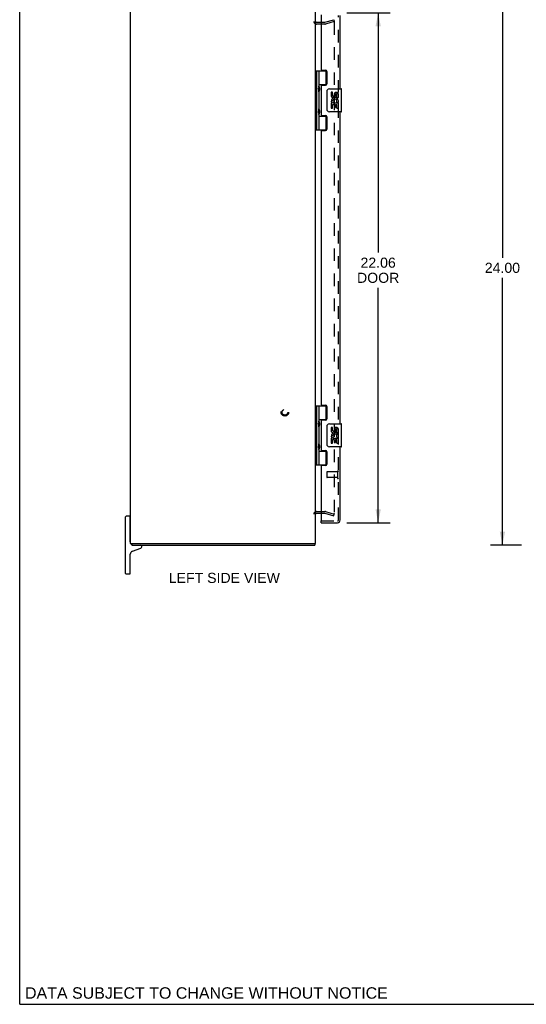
# Model space of a CAD drawing. Header units: inches. Extents: x 0 to 98.9, y 0 to 64.
# Tile 1 of 7: x 0 to 21.9, y 0 to 42.6. Entities that reach past the tile are written whole.
import ezdxf

# ---------------------------------------------------------------- set-up
doc = ezdxf.new("R2010")
doc.units = ezdxf.units.IN
doc.header["$LTSCALE"] = 5.44
doc.header["$MEASUREMENT"] = 0
doc.linetypes.add('HIDDEN', pattern=[0.2, 0.1, -0.1])
doc.layers.get('0').update_dxf_attribs({"linetype": 'CONTINUOUS'})
for name, color, linetype in [('DEFAULT_2', 8, 'HIDDEN'), ('DIMENSIONS', 7, 'CONTINUOUS'), ('DOOR_ASSEMBLY', 7, 'CONTINUOUS')]:
    doc.layers.add(name, color=color, linetype=linetype)
doc.styles.get("Standard").update_dxf_attribs({"font": 'arial.ttf'})
doc.dimstyles.new('DIMSTYLE_1', dxfattribs={"dimtxt": 0.436364, "dimasz": 0.581818, "dimexe": 0.09, "dimexo": 0.07, "dimgap": 0.0375, "dimtad": 0, "dimtih": 1, "dimtoh": 1, "dimzin": 4, "dimdsep": 46, "dimtxsty": 'Standard', "dimblk": '_FILLED', "dimblk1": '_FILLED', "dimblk2": '_FILLED', "dimcen": 0.09, "dimadec": 3, "dimazin": 1, "dimtfac": 1, "dimtdec": 3, "dimtofl": 0, "dimtmove": 0, "dimatfit": 3, "dimldrblk": '_FILLED', "dimfxl": 0, "dimtolj": 1, "dimtzin": 4, "dimarcsym": 0})

# ---------------------------------------------------------------- blocks, each defined once
blk = doc.blocks.new('_FILLED')
at = {"color": 0, "linetype": 'ByBlock'}
blk.add_solid([(0, 0), (-1, 0.2), (-1, -0.2)], dxfattribs=at)
blk = doc.blocks.new('*D5')
at = {"layer": 'DIMENSIONS', "color": 2, "linetype": 'Continuous'}
for p, q in [((14.155, 42.908), (16.032, 42.908)), ((15.508, 42.908), (15.508, 32.536)), ((15.508, 20.845), (15.508, 31.009)), ((14.155, 20.845), (16.032, 20.845))]:
    blk.add_line(p, q, dxfattribs=at)
at = {"layer": 'DIMENSIONS', "color": 2, "linetype": 'Continuous', "xscale": 0.5818181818, "yscale": 0.5818181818, "zscale": 0.5818181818}
for p, rotation in [((15.508, 42.908), 90), ((15.508, 20.845), 270)]:
    blk.add_blockref('_FILLED', p, dxfattribs=dict(at, rotation=rotation))
at = {"layer": 'DIMENSIONS', "color": 2, "linetype": 'Continuous', "insert": (15.508, 32.318), "char_height": 0.4364, "width": 1.82656, "attachment_point": 2, "line_spacing_factor": 0.9}
blk.add_mtext('22.06\\PDOOR', dxfattribs=at)
blk = doc.blocks.new('*D9')
at = {"layer": 'DIMENSIONS', "color": 2, "linetype": 'Continuous'}
for p, q in [((21.71, 43.877), (20.362, 43.877)), ((20.885, 43.877), (20.885, 32.313)), ((20.885, 19.877), (20.885, 31.44)), ((21.71, 19.877), (20.362, 19.877))]:
    blk.add_line(p, q, dxfattribs=at)
at = {"layer": 'DIMENSIONS', "color": 2, "linetype": 'Continuous', "xscale": 0.5818181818, "yscale": 0.5818181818, "zscale": 0.5818181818}
for p, rotation in [((20.885, 43.877), 90), ((20.885, 19.877), 270)]:
    blk.add_blockref('_FILLED', p, dxfattribs=dict(at, rotation=rotation))
at = {"layer": 'DIMENSIONS', "color": 2, "linetype": 'Continuous', "insert": (20.885, 32.095), "char_height": 0.4364, "width": 1.52484, "attachment_point": 2, "line_spacing_factor": 0.9}
blk.add_mtext('24.00', dxfattribs=at)

msp = doc.modelspace()

# ---------------------------------------------------------------- linework, layer by layer
at = {"color": 7, "linetype": 'Continuous'}
for p, q in [((0, 0), (0, 64)), ((4.582, 18.652), (4.582, 21.102)), ((4.757, 21.127), (4.607, 21.127)), ((4.782, 20.017), (4.782, 21.102)), ((4.782, 20.922), (4.797, 20.922)), ((4.782, 20.332), (4.797, 20.332)), ((4.799, 19.952), (4.901, 19.952)), ((4.85, 19.952), (4.85, 19.877)), ((4.874, 19.608), (5.242, 19.742)), ((5.282, 19.799), (5.282, 19.817)), ((12.684, 19.952), (12.796, 19.952)), ((12.774, 19.952), (12.774, 19.877)), ((4.782, 18.652), (4.782, 19.477)), ((4.607, 18.627), (4.757, 18.627)), ((0, 0), (98.909, 0))]:
    msp.add_line(p, q, dxfattribs=at)
at = {"color": 3, "linetype": 'Continuous'}
for p, q in [((4.797, 19.952), (4.797, 43.802)), ((12.797, 19.952), (12.797, 43.802)), ((13.04, 42.502), (12.839, 42.502)), ((12.839, 21.252), (13.04, 21.252)), ((4.797, 19.952), (4.799, 19.952)), ((4.85, 19.877), (12.774, 19.877)), ((4.906, 19.952), (12.684, 19.952))]:
    msp.add_line(p, q, dxfattribs=at)
for centre, start, end in [((12.839, 42.544), 180, 270), ((12.839, 21.21), 90, 180)]:
    msp.add_arc(centre, 0.042, start, end, dxfattribs=at)
at = {"color": 7, "linetype": 'Continuous'}
for centre, radius, start, end in [((4.607, 21.102), 0.025, 90, 180), ((4.757, 21.102), 0.025, 0, 90), ((4.922, 20.017), 0.14, 180, 206.6756), ((4.922, 19.477), 0.14, 110, 180), ((4.922, 20.017), 0.14, 207.9651, 239.0195), ((5.222, 19.817), 0.06, 0, 90), ((5.222, 19.799), 0.06, 290, 360), ((4.607, 18.652), 0.025, 180, 270), ((4.757, 18.652), 0.025, 270, 360)]:
    msp.add_arc(centre, radius, start, end, dxfattribs=at)
at = {"layer": 'DEFAULT_2', "color": 8, "linetype": 'HIDDEN'}
for p, q in [((13.197, 42.427), (12.839, 42.427)), ((13.197, 42.502), (13.04, 42.502)), ((13.204, 42.503), (13.59, 42.606)), ((13.609, 42.534), (13.223, 42.43)), ((13.59, 42.606), (13.609, 42.534)), ((13.596, 42.526), (13.595, 42.526)), ((13.609, 42.511), (13.609, 21.243)), ((12.839, 21.327), (13.197, 21.327)), ((13.223, 21.323), (13.609, 21.22)), ((13.04, 21.252), (13.197, 21.252)), ((13.204, 21.251), (13.59, 21.147)), ((13.59, 21.147), (13.609, 21.22))]:
    msp.add_line(p, q, dxfattribs=at)
for points in [[(13.595, 42.526), (13.594, 42.526), (13.593, 42.525), (13.591, 42.525)], [(13.598, 42.525), (13.597, 42.525), (13.596, 42.526)], [(13.598, 42.525), (13.6, 42.525), (13.601, 42.524), (13.602, 42.523), (13.604, 42.522), (13.605, 42.521), (13.606, 42.52), (13.607, 42.519), (13.607, 42.518), (13.608, 42.516), (13.609, 42.515), (13.609, 42.514), (13.609, 42.512), (13.609, 42.511)], [(13.595, 21.228), (13.594, 21.228), (13.593, 21.228), (13.591, 21.229)], [(13.609, 21.243), (13.609, 21.242), (13.609, 21.24), (13.609, 21.239), (13.608, 21.237), (13.607, 21.236), (13.607, 21.235), (13.606, 21.233), (13.605, 21.232), (13.604, 21.231), (13.602, 21.23), (13.601, 21.23), (13.6, 21.229), (13.598, 21.229), (13.597, 21.228), (13.596, 21.228), (13.595, 21.228)]]:
    msp.add_lwpolyline(points, dxfattribs=at)
for radius in [0.164, 0.124]:
    msp.add_circle((11.472, 25.627), radius, dxfattribs=at)
for centre, radius, start, end in [((12.839, 42.544), 0.117, 180, 270), ((13.197, 42.527), 0.025, 270, 285), ((13.197, 42.527), 0.1, 270, 285), ((12.839, 21.21), 0.117, 90, 180), ((13.197, 21.227), 0.1, 75, 90), ((13.197, 21.227), 0.025, 75, 90)]:
    msp.add_arc(centre, radius, start, end, dxfattribs=at)
at = {"layer": 'DOOR_ASSEMBLY', "color": 3, "linetype": 'Continuous'}
for p, q in [((13.04, 42.833), (13.04, 40.468)), ((13.865, 39.627), (13.865, 42.791)), ((13.071, 40.437), (13.227, 40.437)), ((13.29, 40.374), (13.29, 39.847)), ((13.04, 39.753), (13.04, 38.5)), ((13.071, 39.784), (13.227, 39.784)), ((13.071, 38.469), (13.227, 38.469)), ((13.29, 38.406), (13.29, 37.879)), ((13.865, 25.127), (13.865, 38.627)), ((13.04, 37.785), (13.04, 25.968)), ((13.071, 37.816), (13.227, 37.816)), ((13.071, 25.937), (13.227, 25.937)), ((13.29, 25.874), (13.29, 25.347)), ((13.04, 25.253), (13.04, 24)), ((13.227, 25.284), (13.071, 25.284)), ((13.071, 23.969), (13.227, 23.969)), ((13.29, 23.906), (13.29, 23.379)), ((13.865, 20.962), (13.865, 24.127)), ((13.04, 23.285), (13.04, 20.92)), ((13.227, 23.316), (13.071, 23.316)), ((13.04, 20.845), (13.748, 20.845))]:
    msp.add_line(p, q, dxfattribs=at)
at = {"layer": 'DOOR_ASSEMBLY', "color": 8, "linetype": 'HIDDEN'}
for p, q in [((13.79, 20.962), (13.79, 42.791)), ((13.29, 23.034), (13.29, 22.806)), ((13.747, 23.044), (13.3, 23.044)), ((13.747, 23.062), (13.747, 22.778)), ((13.747, 22.796), (13.3, 22.796)), ((13.04, 20.92), (13.748, 20.92))]:
    msp.add_line(p, q, dxfattribs=at)
at = {"layer": 'DOOR_ASSEMBLY', "color": 7, "linetype": 'Continuous'}
for p, q in [((12.797, 40.406), (13.281, 40.406)), ((12.836, 40.406), (12.836, 37.847)), ((12.935, 40.406), (12.935, 39.719)), ((13.255, 39.816), (13.255, 40.406)), ((12.935, 39.816), (13.281, 39.816)), ((12.951, 39.549), (12.951, 39.689)), ((13.223, 39.807), (13.223, 39.784)), ((13.223, 39.807), (13.275, 39.807)), ((12.935, 39.519), (12.935, 38.735)), ((13.3, 38.727), (13.3, 39.527)), ((13.4, 39.627), (13.91, 39.627)), ((13.475, 39.473), (13.475, 39.336)), ((13.538, 39.473), (13.475, 39.473)), ((13.538, 39.336), (13.538, 39.473)), ((13.603, 39.399), (13.603, 39.33)), ((13.664, 39.336), (13.664, 39.378)), ((13.726, 39.242), (13.726, 39.378)), ((13.726, 39.242), (13.787, 39.242)), ((13.787, 39.242), (13.787, 39.399)), ((13.925, 38.642), (13.925, 39.612)), ((13.475, 39.011), (13.475, 38.781)), ((13.493, 39.011), (13.475, 39.011)), ((13.475, 38.781), (13.538, 38.781)), ((13.528, 39.011), (13.555, 39.031)), ((13.528, 39.011), (13.787, 39.011)), ((13.538, 38.781), (13.538, 38.949)), ((13.538, 38.949), (13.603, 38.949)), ((13.603, 38.949), (13.603, 38.813)), ((13.603, 38.813), (13.664, 38.813)), ((13.664, 38.813), (13.664, 38.949)), ((13.664, 38.949), (13.726, 38.949)), ((13.719, 39.047), (13.776, 39.022)), ((13.726, 38.781), (13.726, 38.949)), ((13.726, 38.781), (13.787, 38.781)), ((13.787, 39.058), (13.787, 39.111)), ((13.787, 38.781), (13.787, 39.011)), ((12.935, 38.535), (12.935, 37.847)), ((12.935, 38.438), (13.281, 38.438)), ((12.951, 38.565), (12.951, 38.705)), ((13.223, 38.469), (13.223, 38.447)), ((13.275, 38.447), (13.223, 38.447)), ((13.255, 37.847), (13.255, 38.438)), ((13.91, 38.627), (13.4, 38.627)), ((12.797, 37.847), (13.281, 37.847)), ((12.797, 25.906), (13.281, 25.906)), ((12.836, 25.906), (12.836, 23.347)), ((12.935, 25.906), (12.935, 25.219)), ((13.255, 25.316), (13.255, 25.906)), ((12.935, 25.316), (13.281, 25.316)), ((12.951, 25.049), (12.951, 25.189)), ((13.223, 25.307), (13.275, 25.307)), ((13.223, 25.307), (13.223, 25.284)), ((12.935, 25.019), (12.935, 24.235)), ((13.3, 24.227), (13.3, 25.027)), ((13.4, 25.127), (13.91, 25.127)), ((13.538, 24.972), (13.475, 24.972)), ((13.475, 24.972), (13.475, 24.836)), ((13.538, 24.836), (13.538, 24.972)), ((13.603, 24.899), (13.603, 24.83)), ((13.664, 24.836), (13.664, 24.878)), ((13.726, 24.742), (13.726, 24.878)), ((13.726, 24.742), (13.787, 24.742)), ((13.787, 24.742), (13.787, 24.899)), ((13.925, 24.142), (13.925, 25.112)), ((13.493, 24.511), (13.475, 24.511)), ((13.475, 24.511), (13.475, 24.281)), ((13.528, 24.511), (13.555, 24.53)), ((13.528, 24.511), (13.787, 24.511)), ((13.538, 24.448), (13.603, 24.448)), ((13.538, 24.281), (13.538, 24.448)), ((13.603, 24.448), (13.603, 24.312)), ((13.603, 24.312), (13.664, 24.312)), ((13.664, 24.448), (13.726, 24.448)), ((13.664, 24.312), (13.664, 24.448)), ((13.719, 24.547), (13.776, 24.522)), ((13.726, 24.281), (13.726, 24.448)), ((13.787, 24.558), (13.787, 24.611)), ((13.787, 24.281), (13.787, 24.511)), ((12.935, 24.035), (12.935, 23.347)), ((12.935, 23.938), (13.281, 23.938)), ((12.951, 24.065), (12.951, 24.205)), ((13.223, 23.969), (13.223, 23.947)), ((13.275, 23.947), (13.223, 23.947)), ((13.255, 23.347), (13.255, 23.938)), ((13.91, 24.127), (13.4, 24.127)), ((13.475, 24.281), (13.538, 24.281)), ((13.726, 24.281), (13.787, 24.281)), ((12.797, 23.347), (13.281, 23.347)), ((13.04, 20.845), (13.04, 20.92))]:
    msp.add_line(p, q, dxfattribs=at)
for points in [[(12.935, 39.763), (12.936, 39.754), (12.938, 39.745), (12.941, 39.734), (12.944, 39.723), (12.949, 39.712), (12.954, 39.7), (12.959, 39.688), (12.963, 39.677), (12.968, 39.665), (12.971, 39.653), (12.974, 39.642), (12.976, 39.63), (12.977, 39.619), (12.976, 39.607), (12.974, 39.596), (12.971, 39.584), (12.968, 39.573), (12.963, 39.561), (12.959, 39.55), (12.954, 39.538), (12.949, 39.526), (12.944, 39.515), (12.941, 39.503), (12.938, 39.493), (12.936, 39.484), (12.935, 39.475)], [(13.3, 39.527), (13.3, 39.533), (13.3, 39.539), (13.301, 39.546), (13.303, 39.552), (13.304, 39.557), (13.306, 39.563)], [(12.935, 38.779), (12.936, 38.77), (12.938, 38.761), (12.941, 38.75), (12.944, 38.739), (12.949, 38.728), (12.954, 38.716), (12.959, 38.704), (12.963, 38.693), (12.968, 38.681), (12.971, 38.669), (12.974, 38.658), (12.976, 38.646), (12.977, 38.635), (12.976, 38.623), (12.974, 38.612), (12.971, 38.6), (12.968, 38.589), (12.963, 38.577), (12.959, 38.566), (12.954, 38.554), (12.949, 38.542), (12.944, 38.531), (12.941, 38.519), (12.938, 38.509), (12.936, 38.5), (12.935, 38.491)], [(13.306, 38.691), (13.304, 38.696), (13.303, 38.702), (13.301, 38.708), (13.3, 38.714), (13.3, 38.721), (13.3, 38.727)], [(12.935, 25.263), (12.936, 25.254), (12.938, 25.245), (12.941, 25.234), (12.944, 25.223), (12.949, 25.211), (12.954, 25.2), (12.959, 25.188), (12.963, 25.176), (12.968, 25.165), (12.971, 25.153), (12.974, 25.142), (12.976, 25.13), (12.977, 25.119), (12.976, 25.107), (12.974, 25.096), (12.971, 25.084), (12.968, 25.073), (12.963, 25.061), (12.959, 25.049), (12.954, 25.038), (12.949, 25.026), (12.944, 25.014), (12.941, 25.003), (12.938, 24.993), (12.936, 24.983), (12.935, 24.975)], [(13.3, 25.027), (13.3, 25.033), (13.3, 25.039), (13.301, 25.045), (13.303, 25.051), (13.304, 25.057), (13.306, 25.063)], [(12.935, 24.279), (12.936, 24.27), (12.938, 24.261), (12.941, 24.25), (12.944, 24.239), (12.949, 24.227), (12.954, 24.216), (12.959, 24.204), (12.963, 24.192), (12.968, 24.181), (12.971, 24.169), (12.974, 24.158), (12.976, 24.146), (12.977, 24.135), (12.976, 24.123), (12.974, 24.112), (12.971, 24.1), (12.968, 24.089), (12.963, 24.077), (12.959, 24.065), (12.954, 24.054), (12.949, 24.042), (12.944, 24.03), (12.941, 24.019), (12.938, 24.009), (12.936, 23.999), (12.935, 23.991)], [(13.306, 24.191), (13.304, 24.196), (13.303, 24.202), (13.301, 24.208), (13.3, 24.214), (13.3, 24.22), (13.3, 24.227)]]:
    msp.add_lwpolyline(points, dxfattribs=at)
at = {"layer": 'DOOR_ASSEMBLY', "color": 3, "linetype": 'Continuous'}
for centre, radius, start, end in [((13.071, 40.468), 0.031, 180, 270), ((13.227, 40.374), 0.063, 0, 90), ((13.071, 39.753), 0.031, 90, 180), ((13.227, 39.847), 0.063, 270, 360), ((13.071, 38.5), 0.031, 180, 270), ((13.227, 38.406), 0.063, 0, 90), ((13.071, 37.785), 0.031, 90, 180), ((13.227, 37.879), 0.063, 270, 360), ((13.071, 25.968), 0.031, 180, 270), ((13.227, 25.874), 0.063, 0, 90), ((13.071, 25.253), 0.031, 90, 180), ((13.227, 25.347), 0.063, 270, 360), ((13.071, 24), 0.031, 180, 270), ((13.227, 23.906), 0.063, 0, 90), ((13.071, 23.285), 0.031, 90, 180), ((13.227, 23.379), 0.063, 270, 360), ((13.748, 20.962), 0.117, 270, 360)]:
    msp.add_arc(centre, radius, start, end, dxfattribs=at)
at = {"layer": 'DOOR_ASSEMBLY', "color": 7, "linetype": 'Continuous'}
for centre, radius, start, end in [((12.861, 39.689), 0.09, 0, 35.1877), ((12.861, 39.549), 0.09, 324.8123, 360), ((13.4, 39.527), 0.1, 90, 158.8004), ((13.569, 39.336), 0.0943, 180, 360), ((13.632, 39.085), 0.157, 9.7031, 161.8791), ((13.569, 39.336), 0.0314, 180, 261.2295), ((13.569, 39.341), 0.0362, 263.4285, 341.7628), ((13.695, 39.378), 0.0943, 71.7267, 167.4338), ((13.695, 39.378), 0.0314, 0, 180.0485), ((13.695, 39.378), 0.0943, 12.5402, 71.701), ((13.91, 39.612), 0.015, 0, 90), ((13.629, 39.085), 0.154, 161.4199, 206.1963), ((13.632, 39.085), 0.157, 205.737, 207.8532), ((13.632, 39.085), 0.0943, 336.5966, 215.1122), ((13.632, 39.085), 0.157, 336.5966, 350.2969), ((12.861, 38.705), 0.09, 0, 35.1877), ((12.861, 38.565), 0.09, 324.8123, 360), ((13.4, 38.727), 0.1, 201.205, 270), ((13.91, 38.642), 0.015, 270, 360), ((12.861, 25.189), 0.09, 0, 35.1877), ((12.861, 25.049), 0.09, 324.8123, 360), ((13.4, 25.027), 0.1, 90, 158.8004), ((13.569, 24.836), 0.0943, 180, 360), ((13.632, 24.585), 0.157, 9.7031, 161.8791), ((13.569, 24.836), 0.0314, 180, 261.2295), ((13.569, 24.841), 0.0362, 263.4285, 341.7628), ((13.695, 24.878), 0.0943, 71.7267, 167.4338), ((13.695, 24.878), 0.0314, 0, 180.0485), ((13.695, 24.878), 0.0943, 12.5402, 71.701), ((13.91, 25.112), 0.015, 0, 90), ((13.629, 24.584), 0.154, 161.4199, 206.1963), ((13.632, 24.585), 0.157, 205.737, 207.8532), ((13.632, 24.585), 0.0943, 336.5966, 215.1122), ((13.632, 24.585), 0.157, 336.5966, 350.2969), ((12.861, 24.205), 0.09, 0, 35.1877), ((12.861, 24.065), 0.09, 324.8123, 360), ((13.4, 24.227), 0.1, 201.205, 270), ((13.91, 24.142), 0.015, 270, 360)]:
    msp.add_arc(centre, radius, start, end, dxfattribs=at)
at = {"layer": 'DOOR_ASSEMBLY', "color": 8, "linetype": 'HIDDEN'}
for centre, radius, start, end in [((13.3, 23.034), 0.01, 90, 180), ((13.768, 23.062), 0.0215, 0, 180), ((13.3, 22.806), 0.01, 180, 270), ((13.768, 22.778), 0.0215, 180, 360), ((13.748, 20.962), 0.042, 270, 360)]:
    msp.add_arc(centre, radius, start, end, dxfattribs=at)
at = {"layer": 'DOOR_ASSEMBLY', "color": 7, "linetype": 'Continuous'}
for centre in [(13.024, 39.619), (13.024, 38.635), (13.024, 25.119), (13.024, 24.135)]:
    msp.add_ellipse(centre, major_axis=(0, 0.188), ratio=0.5625, start_param=1.007189, end_param=2.134404, dxfattribs=at)

# ---------------------------------------------------------------- texts
at = {"layer": 'DIMENSIONS', "color": 2, "linetype": 'Continuous', "attachment_point": 2, "line_spacing_factor": 0.9}
for s, insert, char_height, width in [('LEFT SIDE VIEW', (8.855, 18.675), 0.43636, 4.79838), ('DATA SUBJECT TO CHANGE WITHOUT NOTICE', (8.078, 0.737), 0.49455, 15.66735)]:
    msp.add_mtext(s, dxfattribs=dict(at, insert=insert, char_height=char_height, width=width))

# ---------------------------------------------------------------- dimensions: what is measured, and where the dimension line sits
at = {"layer": 'DIMENSIONS', "color": 2, "linetype": 'Continuous'}
dim = msp.add_linear_dim(base=(20.885, 19.877), p1=(21.78, 43.877), p2=(21.78, 19.877), angle=270, dimstyle='DIMSTYLE_1', dxfattribs=at)
dim.commit()
dim.dimension.update_dxf_attribs({"geometry": '*D9', "text_midpoint": (20.879, 31.874), "dimtype": 160})
dim = msp.add_linear_dim(base=(15.508, 20.845), p1=(14.085, 42.908), p2=(14.085, 20.845), angle=270, text='<>\\PDOOR', dimstyle='DIMSTYLE_1', dxfattribs=at)
dim.commit()
dim.dimension.update_dxf_attribs({"geometry": '*D5', "text_midpoint": (15.508, 31.772), "dimtype": 160})

doc.saveas('drawing.dxf')
